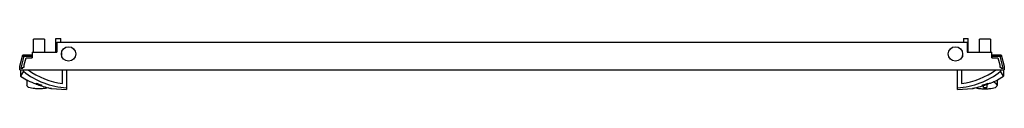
# Model space of a CAD drawing. Header units: millimetres. Extents: x 67 to 566, y 435 to 461.
import ezdxf

# ---------------------------------------------------------------- set-up
doc = ezdxf.new("R2010")
doc.units = ezdxf.units.MM
doc.header["$LTSCALE"] = 58.115788
doc.layers.get('0').update_dxf_attribs({"linetype": 'CONTINUOUS'})

msp = doc.modelspace()

# ---------------------------------------------------------------- linework, layer by layer
at = {"color": 7}
for p, q in [((73.94, 453.92), (73.94, 460.57)), ((79.44, 460.57), (73.94, 460.57)), ((79.44, 460.57), (79.44, 453.92)), ((85.19, 453.92), (85.19, 460.87)), ((85.19, 460.87), (87.69, 460.87)), ((85.69, 459.07), (85.69, 453.92)), ((85.69, 459.07), (546.89, 459.07)), ((87.69, 459.07), (87.69, 460.87)), ((544.89, 460.87), (547.39, 460.87)), ((544.89, 460.87), (544.89, 459.07)), ((546.89, 459.07), (546.89, 453.92)), ((547.39, 453.92), (547.39, 460.87)), ((558.64, 460.57), (553.14, 460.57)), ((553.14, 453.92), (553.14, 460.57)), ((558.64, 460.57), (558.64, 453.92)), ((73.19, 453.92), (73.19, 451.07)), ((73.19, 453.92), (85.69, 453.92)), ((546.89, 458.21), (547.39, 458.21)), ((546.89, 455.29), (547.39, 455.29)), ((547.39, 455.17), (546.89, 455.17)), ((546.89, 453.92), (559.39, 453.92)), ((559.39, 451.07), (559.39, 453.92)), ((66.94, 446.88), (68.49, 452.67)), ((69.1, 451.87), (67.49, 445.87)), ((68.27, 451.87), (73.19, 451.87)), ((68.49, 452.67), (73.19, 452.67)), ((69.22, 447.61), (70.14, 451.07)), ((70.14, 451.07), (73.19, 451.07)), ((72.84, 451.07), (72.84, 451.17)), ((73.19, 451.17), (72.84, 451.17)), ((88.04, 453.56), (88.19, 453.56)), ((88.19, 453.56), (88.19, 452.66)), ((544.39, 453.48), (544.39, 451.66)), ((559.39, 452.67), (564.08, 452.67)), ((559.39, 451.87), (564.3, 451.87)), ((559.73, 451.17), (559.39, 451.17)), ((559.39, 451.07), (562.43, 451.07)), ((559.74, 451.07), (559.74, 451.17)), ((562.43, 451.07), (563.35, 447.61)), ((565.08, 445.87), (563.47, 451.87)), ((564.08, 452.67), (565.64, 446.88)), ((66.94, 445.07), (66.94, 446.88)), ((66.94, 445.07), (565.64, 445.07)), ((67.29, 445.07), (67.29, 441.78)), ((68.79, 444.28), (67.29, 441.78)), ((67.49, 445.87), (68.54, 445.87)), ((68.54, 445.87), (68.54, 446.4)), ((68.54, 446.4), (69.22, 446.4)), ((68.79, 444.28), (68.79, 445.07)), ((69.22, 446.4), (69.22, 447.61)), ((88.69, 438.14), (88.69, 445.07)), ((90.69, 445.07), (90.69, 435.07)), ((541.89, 435.07), (541.89, 445.07)), ((543.89, 445.07), (543.89, 438.14)), ((563.35, 447.61), (563.35, 446.4)), ((563.35, 446.4), (564.04, 446.4)), ((563.79, 445.07), (563.79, 444.28)), ((565.29, 441.78), (563.79, 444.28)), ((564.04, 445.87), (564.04, 446.4)), ((564.04, 445.87), (565.08, 445.87)), ((565.29, 445.07), (565.29, 441.78)), ((565.64, 446.88), (565.64, 445.07)), ((67.29, 441.78), (70.34, 439.94)), ((70.59, 439.83), (70.34, 439.94)), ((70.55, 439.85), (70.57, 437.11)), ((562.23, 439.94), (561.98, 439.83)), ((562.02, 439.85), (562, 437.11)), ((562.23, 439.94), (565.29, 441.78)), ((75.39, 437.89), (75.39, 438.25)), ((77.99, 437.35), (77.99, 436.97)), ((83.03, 435.57), (82.73, 435.63)), ((83.03, 435.57), (90.69, 435.07)), ((541.89, 435.07), (549.54, 435.57)), ((549.84, 435.63), (549.54, 435.57)), ((554.59, 436.97), (554.59, 437.35)), ((555.04, 436.05), (555.04, 437.07)), ((556.74, 437.66), (556.74, 436.05)), ((557.19, 438.25), (557.19, 437.89))]:
    msp.add_line(p, q, dxfattribs=at)
for centre in [(91.69, 453.07), (540.89, 453.07)]:
    msp.add_circle(centre, 3.65, dxfattribs=at)
for centre, radius, start, end in [((92.75, 474.39), 38.49, 231.4819, 266.9206), ((92.79, 474.2), 36.29, 233.3922, 263.4994), ((539.82, 474.39), 38.49, 273.0794, 308.5181), ((539.77, 474.2), 36.3, 276.5036, 306.6051), ((96.57, 494.24), 60.28, 249.2078, 249.3382), ((95.65, 491.76), 57.64, 249.324, 250.7904), ((93.54, 486.61), 51.66, 249.4216, 252.4727), ((89.92, 475.02), 39.87, 248.628, 249.9486), ((90.21, 475.82), 40.73, 249.9449, 251.2378), ((94.43, 488.29), 53.96, 250.8061, 252.173), ((89.89, 474.86), 39.72, 251.2315, 252.5573), ((94.24, 487.7), 53.34, 252.1716, 252.2974), ((92.96, 483.6), 49.05, 252.2691, 256.606), ((91.82, 479.01), 44.32, 256.665, 257.9788), ((538.33, 487.72), 53.36, 287.7034, 287.8292), ((539.52, 485.17), 50.14, 287.4808, 290.6246), ((542.65, 474.96), 39.82, 287.4411, 288.7635), ((538.14, 488.29), 53.96, 287.8277, 289.1938), ((555.88, 580.62), 144.58, 269.6637, 270.3374), ((542.43, 475.63), 40.52, 288.7589, 290.0583), ((537.12, 491.19), 57.03, 289.2048, 290.3389), ((542.62, 475.11), 39.97, 290.0561, 291.3736), ((536.16, 493.82), 59.84, 290.3297, 290.662), ((536.06, 494.09), 60.12, 290.6617, 290.7927)]:
    msp.add_arc(centre, radius, start, end, dxfattribs=at)
for points, knots in [([(70.48, 439.88), (70.69, 439.78), (72.23, 439.06), (73.8, 438.4), (75.17, 437.88)], [0, 0, 0, 0, 0.136232, 1, 1, 1, 1]), ([(557.4, 437.88), (557.93, 438.08), (559.5, 438.7), (561.04, 439.39), (562.06, 439.86)], [0, 0, 0, 0, 0.335214, 1, 1, 1, 1]), ([(562, 437.11), (562, 437.46), (561.56, 438.03), (560.79, 438.54), (560.25, 438.79), (559.95, 438.91)], [0, 0, 0, 0, 0.378087, 0.657374, 1, 1, 1, 1]), ([(81.43, 435.94), (80.98, 435.8), (79.95, 435.59), (78.27, 435.43), (76.44, 435.39), (74.64, 435.46), (73.03, 435.65), (71.89, 435.92), (71.2, 436.24), (70.77, 436.54), (70.57, 436.89), (70.57, 437.11)], [0, 0, 0, 0, 0.124084, 0.274949, 0.439408, 0.601763, 0.746691, 0.862207, 0.907124, 0.943865, 1, 1, 1, 1]), ([(82.58, 435.67), (82.7, 435.64), (82.85, 435.62), (82.99, 435.58), (83.03, 435.57)], [0, 0, 0, 0, 0.747286, 1, 1, 1, 1]), ([(549.54, 435.57), (549.5, 435.57), (549.85, 435.63), (549.89, 435.64), (550, 435.67)], [0, 0, 0, 0, 0.252803, 1, 1, 1, 1]), ([(550, 435.67), (550.25, 435.72), (551.79, 436.06), (553.3, 436.49), (554.55, 436.89)], [0, 0, 0, 0, 0.165426, 1, 1, 1, 1]), ([(551.14, 435.94), (551.59, 435.8), (552.62, 435.59), (554.3, 435.43), (556.13, 435.39), (557.93, 435.46), (559.54, 435.65), (560.68, 435.92), (561.37, 436.24), (561.8, 436.54), (562, 436.89), (562, 437.11)], [0, 0, 0, 0, 0.124082, 0.274945, 0.439404, 0.60176, 0.746689, 0.862206, 0.907123, 0.943865, 1, 1, 1, 1])]:
    msp.add_open_spline(points, degree=3, knots=knots, dxfattribs=at)

doc.saveas('drawing.dxf')
